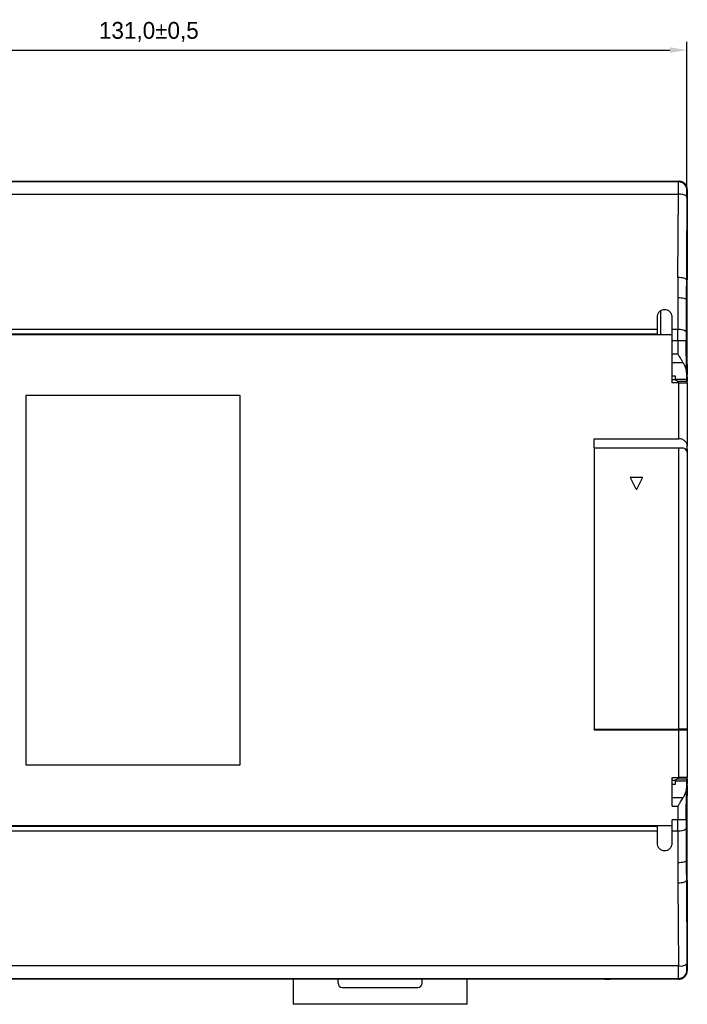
# Model space of a CAD drawing. Header units: millimetres. Extents: x 647 to 1249, y 0 to 426.
# Tile 8 of 12: x 839 to 919, y 164 to 281. Entities that reach past the tile are written whole.
import ezdxf

# ---------------------------------------------------------------- set-up
doc = ezdxf.new("R2010")
doc.units = ezdxf.units.MM
doc.header["$LTSCALE"] = 2
doc.header["$PDSIZE"] = -1
doc.layers.add('HMI-D4', color=250, linetype='Continuous')
doc.layers.add('HMI-D7', color=250, linetype='Continuous')
doc.dimstyles.new('ISO-25', dxfattribs={"dimtxt": 2.5, "dimasz": 2.5, "dimexe": 1.25, "dimexo": 0.625, "dimtad": 1, "dimtxsty": 'Standard', "dimcen": 2.5, "dimadec": 0, "dimazin": 0, "dimtfac": 1, "dimtmove": 0, "dimatfit": 3, "dimfxl": 1, "dimarcsym": 0})

# ---------------------------------------------------------------- blocks, each defined once
blk = doc.blocks.new('*D12')
at = {"layer": 'Defpoints', "color": 0}
for p in [(918.57, 277.36), (787.57, 259.79), (918.57, 259.79)]:
    blk.add_point(p, dxfattribs=at)
at = {"layer": 'HMI-D4', "color": 0, "lineweight": -2}
for p, q in [((787.57, 259.79), (787.57, 278.36)), ((918.57, 259.79), (918.57, 278.36)), ((789.57, 277.36), (916.57, 277.36))]:
    blk.add_line(p, q, dxfattribs=at)
at = {"layer": 'HMI-D4', "color": 0}
for points in [[(789.57, 277.69), (789.57, 277.02), (787.57, 277.36)], [(916.57, 277.69), (916.57, 277.02), (918.57, 277.36)]]:
    blk.add_solid(points, dxfattribs=at)
at = {"layer": 'HMI-D4', "color": 0, "insert": (854.53, 279.52), "char_height": 2, "attachment_point": 5}
blk.add_mtext('131,0±0,5', dxfattribs=at)

msp = doc.modelspace()

# ---------------------------------------------------------------- linework, layer by layer
at = {"color": 7, "linetype": 'Continuous', "lineweight": 25}
for p, q in [((788.51, 261.75), (917.63, 261.75)), ((917.58, 261.67), (788.56, 261.67)), ((797.3, 261.75), (915.43, 261.75)), ((915.43, 261.75), (917.63, 261.75)), ((915.43, 261.75), (915.43, 261.75)), ((917.58, 261.67), (917.63, 261.75)), ((918.63, 260.75), (918.58, 260.67)), ((918.63, 260.75), (918.63, 260.82)), ((918.63, 260.75), (918.63, 250.02)), ((788.57, 260.19), (917.57, 260.19)), ((917.52, 250.28), (917.57, 260.19)), ((917.52, 250.28), (917.57, 260.19)), ((918.57, 259.93), (918.52, 250.02)), ((917.52, 250.28), (917.51, 247.9)), ((918.63, 250.02), (918.52, 250.02)), ((917.51, 247.9), (917.51, 245.99)), ((918.51, 247.65), (918.51, 243.83)), ((918.51, 247.65), (918.63, 247.65)), ((918.63, 239.94), (918.63, 247.65)), ((915.43, 246.29), (915.43, 243.45)), ((915.03, 245.55), (915.03, 244.08)), ((916.83, 244.08), (916.83, 245.55)), ((917.51, 245.99), (917.51, 244.08)), ((915.03, 244.08), (791.11, 244.08)), ((915.03, 244.08), (915.03, 243.58)), ((916.83, 242.79), (916.83, 244.08)), ((917.51, 244.08), (916.83, 244.08)), ((916.83, 243.45), (789.3, 243.45)), ((791.11, 243.58), (915.03, 243.58)), ((916.83, 237.75), (916.83, 243.45)), ((916.83, 241.15), (916.83, 242.79)), ((916.83, 242.79), (917.51, 242.79)), ((917.51, 242.79), (918.51, 242.79)), ((917.51, 242.79), (917.52, 241.15)), ((918.53, 238.99), (918.51, 242.79)), ((916.83, 241.4), (916.83, 241.4)), ((916.83, 240.18), (916.83, 241.15)), ((917.52, 241.15), (916.83, 241.15)), ((916.83, 240.18), (918.12, 240.18)), ((916.83, 238.54), (916.83, 240.18)), ((918.63, 238.78), (918.63, 239.63)), ((917.23, 238.54), (916.83, 238.55)), ((917.23, 238.14), (917.23, 238.54)), ((918.56, 238.14), (917.23, 238.14)), ((917.23, 238.09), (917.23, 238.14)), ((918.63, 238.08), (918.63, 238.78)), ((918.63, 237.75), (918.63, 238.08)), ((917.63, 237.75), (916.83, 237.75)), ((917.43, 237.95), (917.43, 237.96)), ((917.43, 237.95), (918.57, 237.95)), ((917.63, 231.08), (917.63, 237.75)), ((917.63, 237.75), (918.63, 237.75)), ((918.57, 237.95), (918.6, 237.95)), ((918.63, 237.75), (918.63, 230.19)), ((865.4, 236.25), (839.9, 236.25)), ((839.9, 236.25), (839.9, 192.25)), ((865.4, 192.25), (865.4, 236.25)), ((907.53, 231.08), (917.63, 231.08)), ((907.53, 230.01), (907.53, 231.08)), ((907.53, 230.01), (917.63, 230.01)), ((917.63, 196.51), (917.63, 230.01)), ((917.63, 230.01), (918.16, 230.01)), ((918.63, 229.86), (918.36, 229.86)), ((918.63, 229.86), (918.63, 230.19)), ((918.63, 229.86), (918.63, 229.72)), ((918.63, 229.72), (918.63, 229.36)), ((918.63, 229.36), (918.63, 229.36)), ((918.63, 229.36), (918.63, 196.51)), ((912.54, 225.1), (911.87, 226.43)), ((911.91, 226.51), (913.25, 226.51)), ((912.63, 225.1), (913.3, 226.43)), ((918.63, 226.27), (918.63, 226.12)), ((918.63, 200.29), (918.63, 200.17)), ((907.53, 196.51), (917.63, 196.51)), ((907.53, 196.41), (907.53, 196.51)), ((907.53, 196.41), (917.63, 196.41)), ((910.13, 196.51), (910.13, 196.41)), ((914.13, 196.51), (914.13, 196.41)), ((916.52, 196.51), (916.52, 196.41)), ((916.54, 196.41), (916.54, 196.51)), ((916.54, 196.51), (916.54, 196.41)), ((916.55, 196.51), (916.55, 196.41)), ((916.56, 196.41), (916.56, 196.51)), ((916.56, 196.51), (916.56, 196.41)), ((916.57, 196.51), (916.57, 196.41)), ((916.57, 196.41), (916.57, 196.51)), ((916.58, 196.41), (916.58, 196.51)), ((916.58, 196.51), (916.58, 196.41)), ((916.59, 196.41), (916.59, 196.51)), ((916.6, 196.41), (916.6, 196.51)), ((916.6, 196.51), (916.6, 196.41)), ((916.61, 196.41), (916.61, 196.51)), ((916.61, 196.51), (916.61, 196.41)), ((916.62, 196.51), (916.62, 196.41)), ((916.62, 196.41), (916.62, 196.51)), ((916.63, 196.41), (916.63, 196.51)), ((916.63, 196.41), (916.63, 196.51)), ((918.63, 196.51), (917.63, 196.51)), ((917.63, 190.75), (917.63, 196.41)), ((917.63, 196.41), (918.63, 196.41)), ((918.63, 196.51), (918.63, 196.41)), ((918.63, 196.41), (918.63, 190.75)), ((839.9, 192.25), (865.4, 192.25)), ((916.83, 190.75), (917.63, 190.75)), ((916.83, 187.35), (916.83, 190.75)), ((916.83, 189.95), (917.23, 189.95)), ((917.23, 190.35), (917.23, 190.4)), ((917.23, 189.95), (917.23, 190.35)), ((917.23, 190.35), (918.56, 190.35)), ((917.43, 190.53), (917.43, 190.55)), ((918.57, 190.55), (917.43, 190.55)), ((918.63, 190.75), (917.63, 190.75)), ((918.57, 190.55), (918.6, 190.55)), ((918.63, 190.42), (918.63, 190.75)), ((918.63, 189.72), (918.63, 190.42)), ((918.51, 185.7), (918.53, 189.5)), ((918.63, 188.73), (918.63, 189.72)), ((918.11, 188.31), (916.83, 188.31)), ((918.63, 180.89), (918.63, 188.73)), ((918.63, 180.84), (918.63, 188.55)), ((916.83, 187.35), (917.52, 187.35)), ((917.52, 187.35), (917.51, 185.7)), ((917.51, 185.7), (916.83, 185.7)), ((916.83, 185.05), (916.83, 185.7)), ((918.51, 185.7), (917.51, 185.7)), ((789.3, 185.05), (916.83, 185.05)), ((915.03, 184.91), (791.1, 184.91)), ((791.1, 184.41), (915.03, 184.41)), ((908.83, 185.05), (908.83, 184.91)), ((915.03, 184.91), (915.03, 184.41)), ((915.03, 184.41), (915.03, 182.95)), ((916.83, 184.41), (916.83, 185.05)), ((916.83, 184.41), (917.51, 184.41)), ((916.83, 182.95), (916.83, 184.41)), ((917.51, 184.41), (917.51, 180.59)), ((918.51, 184.67), (918.51, 180.84)), ((917.51, 180.59), (917.52, 178.22)), ((918.63, 180.84), (918.51, 180.84)), ((918.63, 178.48), (918.63, 180.89)), ((917.52, 178.22), (917.54, 173.26)), ((917.52, 178.22), (917.54, 173.26)), ((918.52, 178.49), (918.63, 178.49)), ((918.52, 178.48), (918.57, 168.56)), ((918.52, 178.48), (918.63, 178.48)), ((918.63, 178.48), (918.63, 167.75)), ((918.63, 175.75), (918.63, 178.48)), ((917.54, 173.26), (917.57, 168.31)), ((917.57, 168.31), (788.57, 168.31)), ((918.58, 167.82), (918.63, 167.75)), ((917.63, 166.75), (788.5, 166.75)), ((788.56, 166.82), (917.58, 166.82)), ((908.83, 166.75), (790.7, 166.75)), ((871.71, 166.75), (871.71, 163.75)), ((877.06, 166.25), (877.06, 166.75)), ((887.06, 166.25), (887.06, 166.75)), ((892.41, 163.75), (892.41, 166.75)), ((908.83, 166.75), (909.43, 166.75)), ((908.83, 166.75), (908.83, 166.75)), ((909.43, 166.75), (909.46, 166.75)), ((917.63, 166.75), (909.43, 166.75)), ((917.63, 166.75), (917.58, 166.82)), ((877.56, 165.75), (886.56, 165.75)), ((892.41, 163.75), (871.71, 163.75))]:
    msp.add_line(p, q, dxfattribs=at)
at = {"color": 8, "linetype": 'Continuous', "lineweight": 25}
for p, q in [((916.83, 240.65), (916.83, 240.65)), ((917.24, 238.08), (916.83, 238.08)), ((918.63, 229.72), (918.47, 229.72)), ((916.83, 190.42), (917.24, 190.42)), ((918.52, 187.85), (918.56, 187.85)), ((918.52, 187.85), (918.56, 187.85))]:
    msp.add_line(p, q, dxfattribs=at)
at = {"color": 7, "linetype": 'Continuous', "lineweight": 25}
for centre, radius, start, end in [((917.58, 260.67), 1, 0.0361, 89.9748), ((917.79, 258.99), 1.22, 50.476, 100.4981), ((917.74, 242.88), 1.22, 50.6974, 100.7284), ((859.54, 239.56), 59.09, 358.9172, 359.1488), ((911.91, 226.46), 0.05, 90, 206.5651), ((913.25, 226.46), 0.05, 333.4349, 90), ((912.58, 225.12), 0.05, 206.5651, 333.4349), ((859.54, 188.93), 59.09, 0.8512, 1.0828), ((917.74, 185.61), 1.22, 259.2716, 309.3026), ((917.79, 169.51), 1.22, 259.5019, 309.524), ((917.58, 167.82), 1, 270.0252, 359.9639), ((917.63, 167.75), 1, 270, 293.7221), ((877.56, 166.25), 0.5, 180, 270), ((886.56, 166.25), 0.5, 270, 0)]:
    msp.add_arc(centre, radius, start, end, dxfattribs=at)
for points, knots in [([(917.57, 260.19), (917.57, 260.6), (917.57, 260.98), (917.58, 261.51), (917.58, 261.66), (917.58, 261.67)], [0, 0, 0, 0, 0.5, 0.5, 1, 1, 1, 1]), ([(918.63, 260.75), (918.63, 260.86), (918.61, 260.99), (918.52, 261.24), (918.44, 261.36), (918.24, 261.55), (918.13, 261.63), (917.88, 261.72), (917.75, 261.75), (917.63, 261.75)], [0, 0, 0, 0, 0.25, 0.25, 0.5, 0.5, 0.75, 0.75, 1, 1, 1, 1]), ([(918.57, 259.93), (918.57, 259.97), (918.57, 260), (918.57, 260.12), (918.57, 260.16), (918.57, 260.2), (918.57, 260.19), (918.57, 260.34), (918.57, 260.43), (918.57, 260.47), (918.57, 260.49), (918.58, 260.55), (918.58, 260.6), (918.58, 260.63), (918.58, 260.67), (918.58, 260.67)], [0, 0, 0, 0, 0.125, 0.125, 0.1875, 0.1875, 0.25, 0.25, 0.5, 0.5, 0.625, 0.625, 0.75, 0.75, 1, 1, 1, 1]), ([(918.56, 255.05), (918.56, 255.11), (918.56, 255.19), (918.56, 255.36), (918.56, 255.45), (918.57, 255.63), (918.57, 255.71), (918.57, 255.83), (918.57, 255.87), (918.58, 255.87), (918.58, 255.83), (918.59, 255.71), (918.59, 255.63), (918.59, 255.45), (918.59, 255.36), (918.59, 255.19), (918.59, 255.11), (918.59, 255.05)], [0, 0, 0, 0, 0.125, 0.125, 0.25, 0.25, 0.375, 0.375, 0.5, 0.5, 0.625, 0.625, 0.75, 0.75, 0.875, 0.875, 1, 1, 1, 1]), ([(918.59, 255.05), (918.59, 254.98), (918.59, 254.9), (918.59, 254.73), (918.59, 254.64), (918.59, 254.46), (918.59, 254.38), (918.58, 254.26), (918.58, 254.22), (918.57, 254.22), (918.57, 254.26), (918.57, 254.38), (918.57, 254.46), (918.56, 254.64), (918.56, 254.73), (918.56, 254.9), (918.56, 254.98), (918.56, 255.05)], [0, 0, 0, 0, 0.125, 0.125, 0.25, 0.25, 0.375, 0.375, 0.5, 0.5, 0.625, 0.625, 0.75, 0.75, 0.875, 0.875, 1, 1, 1, 1]), ([(918.52, 250.02), (918.51, 250.08), (918.4, 250.15), (918.04, 250.25), (917.78, 250.27), (917.52, 250.28)], [0, 0, 0, 0, 0.5, 0.5, 1, 1, 1, 1]), ([(918.63, 247.65), (918.63, 247.75), (918.63, 247.94), (918.63, 248.23), (918.63, 248.53), (918.63, 248.82), (918.63, 249.12), (918.63, 249.42), (918.63, 249.72), (918.63, 249.92), (918.63, 250.02)], [0, 0, 0, 0, 0.125394, 0.250452, 0.375285, 0.500004, 0.624724, 0.749555, 0.87461, 1, 1, 1, 1]), ([(917.51, 247.9), (917.77, 247.9), (918.03, 247.87), (918.4, 247.78), (918.51, 247.71), (918.51, 247.65)], [0, 0, 0, 0, 0.5, 0.5, 1, 1, 1, 1]), ([(915.93, 246.45), (915.83, 246.45), (915.71, 246.43), (915.49, 246.34), (915.39, 246.27), (915.21, 246.09), (915.14, 245.99), (915.05, 245.77), (915.03, 245.65), (915.03, 245.55)], [0, 0, 0, 0, 0.25, 0.25, 0.5, 0.5, 0.75, 0.75, 1, 1, 1, 1]), ([(916.83, 245.55), (916.83, 245.65), (916.81, 245.77), (916.73, 245.99), (916.66, 246.09), (916.48, 246.27), (916.38, 246.34), (916.15, 246.43), (916.04, 246.45), (915.93, 246.45)], [0, 0, 0, 0, 0.25, 0.25, 0.5, 0.5, 0.75, 0.75, 1, 1, 1, 1]), ([(917.51, 242.79), (917.51, 242.86), (917.51, 242.99), (917.51, 243.2), (917.51, 243.42), (917.51, 243.64), (917.51, 243.86), (917.51, 244.01), (917.51, 244.08)], [0, 0, 0, 0, 0.155859, 0.316041, 0.480546, 0.649374, 0.822525, 1, 1, 1, 1]), ([(918.52, 240.65), (918.52, 240.72), (918.52, 240.81), (918.52, 240.99), (918.52, 241.09), (918.53, 241.28), (918.53, 241.37), (918.53, 241.51), (918.53, 241.55), (918.54, 241.55), (918.54, 241.51), (918.55, 241.37), (918.55, 241.28), (918.55, 241.09), (918.55, 240.99), (918.56, 240.81), (918.56, 240.72), (918.56, 240.65)], [0, 0, 0, 0, 0.125, 0.125, 0.25, 0.25, 0.375, 0.375, 0.5, 0.5, 0.625, 0.625, 0.75, 0.75, 0.875, 0.875, 1, 1, 1, 1]), ([(918.12, 240.18), (918.09, 240.22), (918.05, 240.29), (917.98, 240.41), (917.91, 240.53), (917.81, 240.68), (917.69, 240.89), (917.58, 241.05), (917.52, 241.15)], [0, 0, 0, 0, 0.113205, 0.234199, 0.363013, 0.499673, 0.705949, 1, 1, 1, 1]), ([(918.56, 240.65), (918.56, 240.54), (918.56, 240.43), (918.56, 240.2), (918.56, 240.1), (918.55, 239.92), (918.55, 239.85), (918.55, 239.77), (918.55, 239.75), (918.54, 239.75), (918.54, 239.77), (918.54, 239.85), (918.53, 239.92), (918.53, 240.1), (918.53, 240.2), (918.53, 240.43), (918.53, 240.54), (918.52, 240.65)], [0, 0, 0, 0, 0.125, 0.125, 0.25, 0.25, 0.375, 0.375, 0.5, 0.5, 0.625, 0.625, 0.75, 0.75, 0.875, 0.875, 1, 1, 1, 1]), ([(918.12, 240.18), (918.14, 240.14), (918.19, 240.05), (918.26, 239.92), (918.31, 239.81), (918.34, 239.73), (918.37, 239.66), (918.39, 239.61), (918.43, 239.51), (918.48, 239.36), (918.52, 239.16), (918.53, 239.05), (918.53, 238.99)], [0, 0, 0, 0, 0.117034, 0.218828, 0.305383, 0.376695, 0.432766, 0.473593, 0.499178, 0.680943, 0.847772, 1, 1, 1, 1]), ([(918.63, 239.94), (918.63, 239.71), (918.63, 239.47), (918.63, 239.04), (918.63, 238.85), (918.63, 238.68)], [0, 0, 0, 0, 0.5, 0.5, 1, 1, 1, 1]), ([(917.33, 238.01), (917.32, 238.01), (917.3, 238.02), (917.27, 238.03), (917.25, 238.05), (917.24, 238.07), (917.23, 238.09), (917.23, 238.09)], [0, 0, 0, 0, 0.193835, 0.39052, 0.590293, 0.793381, 1, 1, 1, 1]), ([(917.43, 237.96), (917.43, 237.96), (917.43, 237.96), (917.42, 237.97), (917.41, 237.98), (917.38, 237.99), (917.35, 238), (917.33, 238.01)], [0, 0, 0, 0, 0.158685, 0.325273, 0.499819, 0.711138, 1, 1, 1, 1]), ([(918.62, 238.45), (918.62, 238.29), (918.62, 238.16), (918.61, 237.99), (918.6, 237.95), (918.6, 237.95)], [0, 0, 0, 0, 0.5, 0.5, 1, 1, 1, 1]), ([(918.63, 230.19), (918.63, 230.29), (918.61, 230.4), (918.51, 230.62), (918.44, 230.73), (918.24, 230.9), (918.12, 230.97), (917.88, 231.06), (917.75, 231.08), (917.63, 231.08)], [0, 0, 0, 0, 0.25, 0.25, 0.5, 0.5, 0.75, 0.75, 1, 1, 1, 1]), ([(918.16, 230.01), (918.28, 229.94), (918.39, 229.84), (918.56, 229.62), (918.61, 229.48), (918.63, 229.36)], [0, 0, 0, 0, 0.5, 0.5, 1, 1, 1, 1]), ([(917.33, 190.49), (917.32, 190.48), (917.3, 190.48), (917.28, 190.46), (917.25, 190.45), (917.24, 190.43), (917.23, 190.41), (917.23, 190.4)], [0, 0, 0, 0, 0.164796, 0.329529, 0.496134, 0.746582, 1, 1, 1, 1]), ([(917.43, 190.53), (917.43, 190.53), (917.43, 190.53), (917.42, 190.52), (917.41, 190.51), (917.38, 190.5), (917.35, 190.49), (917.33, 190.49)], [0, 0, 0, 0, 0.166063, 0.331683, 0.498746, 0.749201, 1, 1, 1, 1]), ([(918.6, 190.55), (918.6, 190.55), (918.61, 190.5), (918.61, 190.33), (918.62, 190.2), (918.62, 190.05)], [0, 0, 0, 0, 0.5, 0.5, 1, 1, 1, 1]), ([(918.53, 189.5), (918.53, 189.47), (918.53, 189.4), (918.51, 189.3), (918.48, 189.18), (918.45, 189.06), (918.39, 188.89), (918.3, 188.64), (918.18, 188.44), (918.11, 188.31)], [0, 0, 0, 0, 0.089071, 0.183531, 0.283463, 0.388939, 0.500018, 0.686203, 1, 1, 1, 1]), ([(918.52, 187.85), (918.52, 187.92), (918.52, 188.01), (918.53, 188.19), (918.53, 188.29), (918.53, 188.48), (918.53, 188.57), (918.54, 188.71), (918.54, 188.75), (918.55, 188.75), (918.55, 188.71), (918.55, 188.57), (918.55, 188.48), (918.56, 188.29), (918.56, 188.19), (918.56, 188.01), (918.56, 187.92), (918.56, 187.85)], [0, 0, 0, 0, 0.125, 0.125, 0.25, 0.25, 0.375, 0.375, 0.5, 0.5, 0.625, 0.625, 0.75, 0.75, 0.875, 0.875, 1, 1, 1, 1]), ([(918.63, 189.81), (918.63, 189.64), (918.63, 189.45), (918.63, 189.02), (918.63, 188.79), (918.63, 188.55)], [0, 0, 0, 0, 0.5, 0.5, 1, 1, 1, 1]), ([(917.52, 187.35), (917.55, 187.4), (917.61, 187.49), (917.7, 187.63), (917.77, 187.74), (917.86, 187.89), (917.98, 188.08), (918.07, 188.23), (918.11, 188.31)], [0, 0, 0, 0, 0.157989, 0.29406, 0.408214, 0.500452, 0.765813, 1, 1, 1, 1]), ([(918.56, 187.85), (918.55, 187.77), (918.55, 187.69), (918.55, 187.5), (918.55, 187.4), (918.55, 187.21), (918.55, 187.12), (918.54, 186.99), (918.54, 186.95), (918.53, 186.95), (918.53, 186.99), (918.53, 187.12), (918.53, 187.21), (918.52, 187.4), (918.52, 187.5), (918.52, 187.69), (918.52, 187.77), (918.52, 187.85)], [0, 0, 0, 0, 0.125, 0.125, 0.25, 0.25, 0.375, 0.375, 0.5, 0.5, 0.625, 0.625, 0.75, 0.75, 0.875, 0.875, 1, 1, 1, 1]), ([(917.51, 184.41), (917.51, 184.49), (917.51, 184.63), (917.51, 184.86), (917.51, 185.08), (917.51, 185.29), (917.51, 185.5), (917.51, 185.64), (917.51, 185.7)], [0, 0, 0, 0, 0.177474, 0.350626, 0.519454, 0.683959, 0.844141, 1, 1, 1, 1]), ([(915.03, 182.95), (915.03, 182.84), (915.05, 182.73), (915.14, 182.5), (915.21, 182.4), (915.38, 182.22), (915.49, 182.15), (915.71, 182.07), (915.83, 182.05), (915.93, 182.05)], [0, 0, 0, 0, 0.25, 0.25, 0.5, 0.5, 0.75, 0.75, 1, 1, 1, 1]), ([(915.93, 182.05), (916.04, 182.05), (916.15, 182.07), (916.38, 182.15), (916.48, 182.22), (916.66, 182.4), (916.73, 182.5), (916.81, 182.73), (916.83, 182.84), (916.83, 182.95)], [0, 0, 0, 0, 0.25, 0.25, 0.5, 0.5, 0.75, 0.75, 1, 1, 1, 1]), ([(918.51, 180.84), (918.51, 180.78), (918.4, 180.71), (918.03, 180.62), (917.77, 180.59), (917.51, 180.59)], [0, 0, 0, 0, 0.5, 0.5, 1, 1, 1, 1]), ([(918.63, 178.49), (918.63, 178.59), (918.63, 178.79), (918.63, 179.08), (918.63, 179.38), (918.63, 179.67), (918.63, 179.97), (918.63, 180.26), (918.63, 180.55), (918.63, 180.75), (918.63, 180.84)], [0, 0, 0, 0, 0.125381, 0.250432, 0.375262, 0.499983, 0.624706, 0.749543, 0.874604, 1, 1, 1, 1]), ([(917.52, 178.22), (917.78, 178.22), (918.04, 178.25), (918.4, 178.34), (918.51, 178.41), (918.52, 178.48)], [0, 0, 0, 0, 0.5, 0.5, 1, 1, 1, 1]), ([(918.56, 176.45), (918.56, 176.54), (918.56, 176.65), (918.56, 176.85), (918.56, 176.95), (918.57, 177.11), (918.57, 177.17), (918.57, 177.25), (918.57, 177.27), (918.58, 177.27), (918.58, 177.25), (918.58, 177.17), (918.58, 177.11), (918.59, 176.95), (918.59, 176.85), (918.59, 176.65), (918.59, 176.54), (918.59, 176.45)], [0, 0, 0, 0, 0.125, 0.125, 0.25, 0.25, 0.375, 0.375, 0.5, 0.5, 0.625, 0.625, 0.75, 0.75, 0.875, 0.875, 1, 1, 1, 1]), ([(918.59, 176.45), (918.59, 176.38), (918.59, 176.3), (918.59, 176.13), (918.59, 176.04), (918.59, 175.86), (918.58, 175.78), (918.58, 175.66), (918.58, 175.62), (918.57, 175.62), (918.57, 175.66), (918.57, 175.78), (918.57, 175.86), (918.56, 176.04), (918.56, 176.13), (918.56, 176.3), (918.56, 176.38), (918.56, 176.45)], [0, 0, 0, 0, 0.125, 0.125, 0.25, 0.25, 0.375, 0.375, 0.5, 0.5, 0.625, 0.625, 0.75, 0.75, 0.875, 0.875, 1, 1, 1, 1]), ([(917.58, 166.82), (917.58, 166.83), (917.58, 166.99), (917.57, 167.52), (917.57, 167.89), (917.57, 168.31)], [0, 0, 0, 0, 0.5, 0.5, 1, 1, 1, 1]), ([(917.63, 166.75), (917.75, 166.75), (917.88, 166.77), (918.12, 166.87), (918.24, 166.94), (918.44, 167.14), (918.51, 167.26), (918.61, 167.5), (918.63, 167.63), (918.63, 167.75)], [0, 0, 0, 0, 0.25, 0.25, 0.5, 0.5, 0.75, 0.75, 1, 1, 1, 1]), ([(918.58, 167.82), (918.58, 167.82), (918.58, 167.82), (918.58, 167.85), (918.58, 167.86), (918.58, 167.87), (918.58, 167.87), (918.57, 167.93), (918.57, 168.01), (918.57, 168.05), (918.57, 168.08), (918.57, 168.15), (918.57, 168.25), (918.57, 168.33), (918.57, 168.49), (918.57, 168.56)], [0, 0, 0, 0, 0.125, 0.125, 0.1875, 0.1875, 0.25, 0.25, 0.5, 0.5, 0.625, 0.625, 0.75, 0.75, 1, 1, 1, 1])]:
    msp.add_open_spline(points, degree=3, knots=knots, dxfattribs=at)
for points in [[(918.52, 250.02), (918.52, 249.23), (918.51, 248.44), (918.51, 247.65)], [(918.51, 243.83), (918.51, 243.49), (918.51, 243.14), (918.51, 242.79)], [(918.53, 238.99), (918.54, 238.63), (918.55, 238.33), (918.56, 238.14)], [(918.57, 237.95), (918.57, 237.95), (918.56, 238.01), (918.56, 238.14)], [(918.56, 190.35), (918.55, 190.16), (918.54, 189.86), (918.53, 189.5)], [(918.56, 190.35), (918.56, 190.48), (918.57, 190.55), (918.57, 190.55)], [(918.56, 187.85), (918.56, 187.85), (918.56, 187.85), (918.56, 187.85)], [(918.51, 185.7), (918.51, 185.38), (918.51, 185.07), (918.51, 184.75)], [(918.51, 184.75), (918.51, 184.72), (918.51, 184.69), (918.51, 184.67)], [(918.51, 180.84), (918.51, 180.06), (918.52, 179.27), (918.52, 178.48)], [(918.63, 178.48), (918.63, 178.48), (918.63, 178.48), (918.63, 178.49)]]:
    msp.add_open_spline(points, degree=3, dxfattribs=at)
at = {"layer": 'HMI-D7', "color": 7}
msp.add_line((907.53, 230.01), (907.53, 196.51), dxfattribs=at)

# ---------------------------------------------------------------- dimensions: what is measured, and where the dimension line sits
at = {"layer": 'HMI-D4', "color": 0}
dim = msp.add_linear_dim(base=(918.57, 277.36), p1=(787.57, 259.79), p2=(918.57, 259.79), dimstyle='ISO-25', override={"dimtxt": 2, "dimasz": 2, "dimexe": 1, "dimexo": 0, "dimgap": 1, "dimtih": 1, "dimtoh": 1, "dimdec": 1, "dimzin": 0, "dimadec": 2, "dimtol": 1, "dimtp": 0.5, "dimtm": 0.5, "dimtdec": 1, "dimtzin": 0}, dxfattribs=at)
dim.commit()
dim.dimension.update_dxf_attribs({"geometry": '*D12', "text_midpoint": (854.53, 277.36), "dimtype": 160})

doc.saveas('drawing.dxf')
